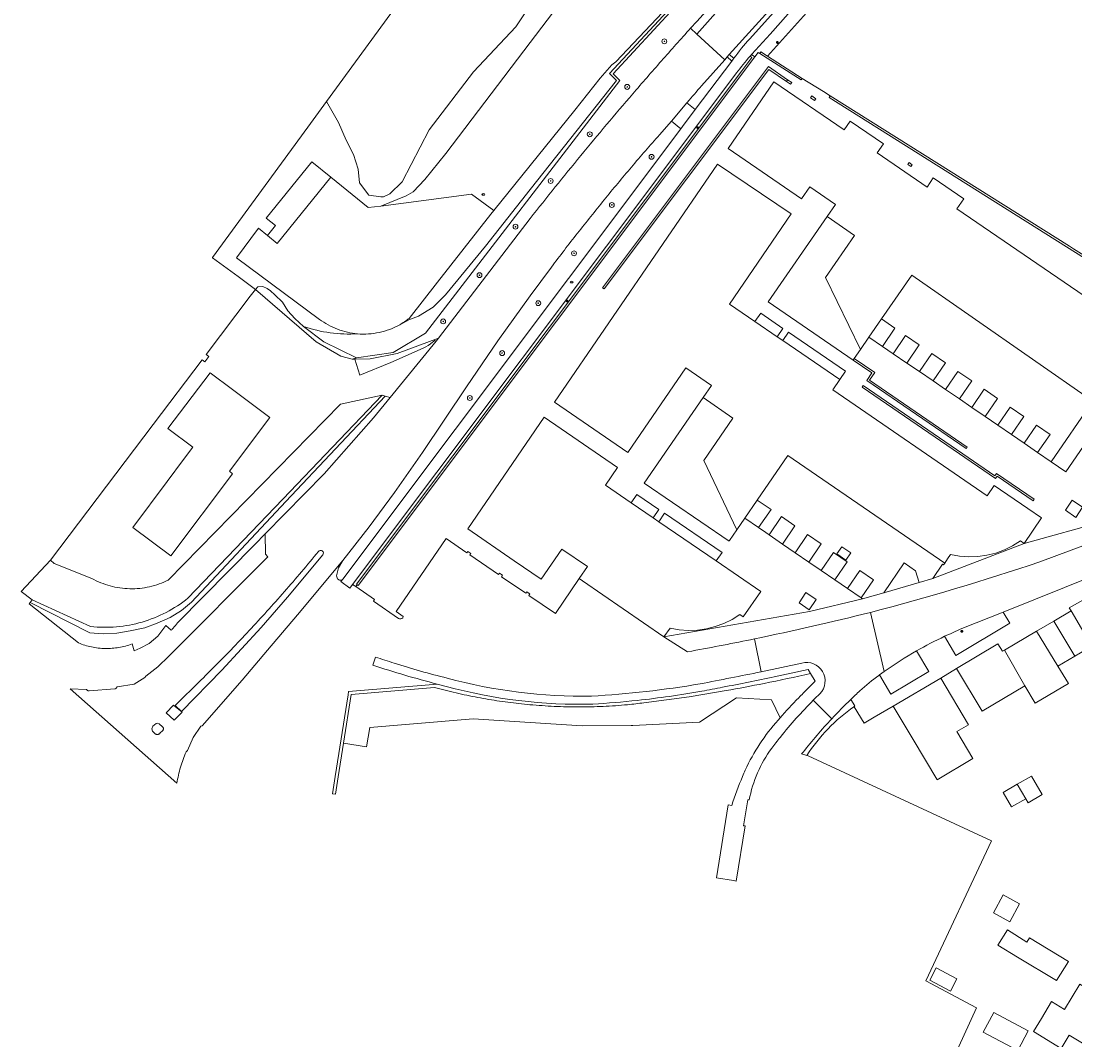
# Model space of a CAD drawing. Header units: metres. Extents: x 187916 to 189411, y 333285 to 334910.
# Tile 34 of 256: x 187916 to 188089, y 334299 to 334466. Entities that reach past the tile are written whole.
import ezdxf
from ezdxf.enums import TextEntityAlignment as Align

# ---------------------------------------------------------------- set-up
doc = ezdxf.new("R2010")
doc.units = ezdxf.units.M
for name, color, linetype, lineweight in [('B-WE-GR-BEPLANTING_CULTUUR_BODEMBEDEKKER-GV', 253, 'Continuous', 15), ('B-WE-GR-BEPLANTING_CULTUUR_HEESTERS-GV', 253, 'Continuous', 15), ('B-WE-GR-BEPLANTING_CULTUUR_ROOS-GV', 253, 'Continuous', 15), ('B-WE-GR-BOOM-S', 253, 'Continuous', 15), ('B-WE-GR-HAAG-G', 253, 'GR-HAAG1-SO', 15), ('B-WE-IE-MEUBILAIR-S', 253, 'Continuous', 15), ('B-WE-IE-TERREINAFSCHEIDING_KUNSTMATIG_MUUR-G', 253, 'IE-TERREINAFSCHEIDING_KUNSTMATIG-SO', 15), ('B-WE-OG-BEBOUWING-GV', 253, 'Continuous', 15), ('B-WE-OG-TERREIN_BEGROEID-GV', 253, 'Continuous', 15), ('B-WE-OG-TERREIN_ERF-GV', 253, 'Continuous', 15), ('B-WE-VH-GESLOTENVERHARDING-GV', 253, 'Continuous', 15), ('B-WE-VH-GESLOTENVERHARDING_ASFALT-GV', 253, 'Continuous', 15), ('B-WE-VH-OPENVERHARDING_BETONSTRAATSTEEN-GV', 253, 'Continuous', 15), ('B-WE-VH-OPENVERHARDING_TEGEL-GV', 253, 'Continuous', 15)]:
    doc.layers.add(name, color=color, linetype=linetype, lineweight=lineweight)
doc.styles.add('NLCS-ISO', font='NLCS-ISO.ttf')
doc.linetypes.add('GR-HAAG1-SO', pattern='A,6,[176,NLCS.SHX,S=0.125,R=0,X=0,Y=0],-2', length=8)
doc.linetypes.add('IE-TERREINAFSCHEIDING_KUNSTMATIG-SO', pattern='A,4,[82,NLCS.SHX,S=0.75,R=90,X=0,Y=0],4,-2', length=10)

# ---------------------------------------------------------------- blocks, each defined once
blk = doc.blocks.new('SIE-MEUBILAIR_PAAL_LICHTMAST-SO')
for points in [[(-0.62, 0), (-1, 0)], [(-0.71, 0.71), (-0.44, 0.44)], [(0, 1), (0, 0.62)], [(0.44, 0.44), (0.71, 0.71)], [(1, 0), (0.62, 0)], [(-0.71, -0.71), (-0.44, -0.44)], [(0, -0.62), (0, -1)], [(0.44, -0.44), (0.71, -0.71)]]:
    blk.add_lwpolyline(points)
blk.add_circle((0, 0), 0.5)
blk = doc.blocks.new('SIE-MEUBILAIR_PUT_BRANDKRAAN-SO')
blk.add_ellipse((0, 0), major_axis=(1.25, 0), ratio=0.54)
at = {"style": 'NLCS-ISO'}
blk.add_text('bk', height=0.75, dxfattribs=at).set_placement((0.03, 0), align=Align.MIDDLE_CENTER)
blk = doc.blocks.new('SGR-BOOM_GBKN-SO')
at = {"linetype": 'ByBlock', "lineweight": 18}
h = blk.add_hatch(color=0, dxfattribs=at)
h.dxf.hatch_style = 1
edge = h.paths.add_edge_path()
edge.add_arc((0, 0), 0.25, 0, 360)
at = {"color": 0, "linetype": 'ByBlock', "lineweight": 18}
for radius in [2, 0.25]:
    blk.add_circle((0, 0), radius, dxfattribs=at)
at = {"color": 0, "linetype": 'ByBlock', "lineweight": 18, "style": 'NLCS-ISO'}
blk.add_attdef('SOORT', (2.5, 0), '', height=1.5, dxfattribs=at)
blk = doc.blocks.new('DTM')
at = {"layer": 'B-WE-GR-BEPLANTING_CULTUUR_BODEMBEDEKKER-GV', "ltscale": 0.2, "flags": 128}
for points in [[(188045.982, 334359.065, -0.0070623), (188038.362, 334357.432)], [(187989.161, 334355.583, -0.0101752), (187985.612, 334356.421)], [(188038.362, 334357.432, -0.0060313), (188032.125, 334356.264)], [(187992.736, 334354.891, -0.0100716), (187989.161, 334355.583)], [(187996.336, 334354.345, -0.0100222), (187992.736, 334354.891)], [(187999.955, 334353.945, -0.009918), (187996.336, 334354.345)], [(188040.987, 334351.778, -0.0126887), (188044.049, 334355.087)], [(188044.049, 334355.087, -0.0034367), (188044.772, 334355.821)], [(188003.957, 334353.675, -0.0109782), (187999.955, 334353.945)], [(188007.967, 334353.585, -0.0109782), (188003.957, 334353.675)], [(188011.977, 334353.674, -0.0112275), (188007.967, 334353.585)], [(188015.985, 334353.943, -0.0112439), (188011.977, 334353.674)], [(188018.626, 334354.254, -0.0026582), (188015.985, 334353.943)]]:
    blk.add_lwpolyline(points, format="xyb", dxfattribs=at)
for points in [[(188044.772, 334355.821), (188046.734, 334357.816), (188045.982, 334359.065)], [(187985.612, 334356.421), (187984.299, 334356.782), (187970.626, 334355.627), (187969.382, 334347.634), (187973.148, 334347.039), (187973.689, 334350.214), (187979.548, 334350.691), (187990.632, 334351.619), (188000, 334351.011), (188008.502, 334350.46), (188016.542, 334350.521), (188016.815, 334350.523), (188027.779, 334351.106), (188033.845, 334355.076)], [(188032.125, 334356.264), (188026.068, 334355.252), (188018.626, 334354.254)], [(188033.845, 334355.076), (188039.574, 334354.745), (188040.987, 334351.778)]]:
    blk.add_lwpolyline(points, dxfattribs=at)
at = {"layer": 'B-WE-GR-BEPLANTING_CULTUUR_HEESTERS-GV', "ltscale": 0.2, "flags": 128}
for points in [[(188087.228, 334542.14), (188085.547, 334539.562), (188071.978, 334521.301), (188065.145, 334513.152), (188042.285, 334488.505), (188040.314, 334486.38), (188013.616, 334457.441), (188014.718, 334456.356), (187982.822, 334414.89), (187977.501, 334411.717), (187971.493, 334410.857), (187970.78, 334410.629), (187971.227, 334410.636), (187973.734, 334410.677), (187978.194, 334411.58), (187984.946, 334414.064), (188000, 334433.724)], [(188026.317, 334464.948), (188027.333, 334466.07), (188028.351, 334467.189), (188029.373, 334468.305), (188030.397, 334469.419), (188031.424, 334470.53), (188032.454, 334471.639), (188033.487, 334472.745), (188034.523, 334473.848), (188045.213, 334485.911), (188063.705, 334506.778)], [(188024.71, 334448.455), (188023.173, 334449.702), (188021.203, 334447.458)], [(187969.257, 334374.555), (188024.71, 334448.455)], [(188003.481, 334425.753), (188000, 334421.054), (187994.709, 334413.644), (187989.574, 334406.126), (187982.324, 334395.327), (187977.724, 334388.748), (187973.564, 334383.113), (187969.248, 334377.598), (187968.548, 334376.411), (187968.199, 334375.078), (187968.377, 334374.591), (187968.544, 334374.477)], [(187927.879, 334366.767), (187918.311, 334371.133), (187917.95, 334370.708), (187927.758, 334365.733), (187929.954, 334365.559), (187932.186, 334365.698), (187934.348, 334366.047), (187936.789, 334366.535), (187938.811, 334367.302), (187940.938, 334368.244), (187942.786, 334369.429), (187944.425, 334370.789), (187959.889, 334387.265), (187976.187, 334404.596)], [(187976.187, 334404.596), (187975.724, 334404.715), (187959.419, 334387.689), (187943.842, 334371.423)], [(188067.981, 334365.166), (188069.833, 334362.046), (188078.703, 334367.328), (188077.606, 334369.148)], [(188077.606, 334369.148), (188070.809, 334366.424)], [(188058.051, 334359.38), (188057.317, 334358.844), (188059.139, 334355.675), (188065.403, 334359.404), (188063.398, 334362.778)], [(188045.982, 334359.065), (188045.586, 334359.723), (188040.042, 334358.523)], [(187986.224, 334356.945), (187984.759, 334357.323), (187970.192, 334356.092), (187970.113, 334355.584), (187968.025, 334342.166), (187967.583, 334339.328), (187968.078, 334339.256), (187968.519, 334342.089), (187969.382, 334347.634), (187970.626, 334355.627), (187984.299, 334356.782), (187985.612, 334356.421)], [(188018.626, 334354.254), (188026.068, 334355.252), (188032.125, 334356.264)]]:
    blk.add_lwpolyline(points, dxfattribs=at)
for points in [[(188021.533, 334459.588, -0.0029591), (188026.317, 334464.948)], [(188016.815, 334454.171, -0.003051), (188021.533, 334459.588)], [(188008.294, 334444.041, -0.0056295), (188016.815, 334454.171)], [(188021.203, 334447.458, 0.0051548), (188016.612, 334442.164)], [(188000, 334433.724, -0.0056394), (188008.294, 334444.041)], [(188016.612, 334442.164, 0.0050619), (188012.127, 334436.781)], [(188012.127, 334436.781, 0.0047697), (188007.749, 334431.31)], [(188007.749, 334431.31, 0.0049948), (188003.481, 334425.753)], [(187968.544, 334374.477, 0.0952265), (187968.72, 334374.388)], [(187968.72, 334374.388, 0.0970937), (187968.916, 334374.371)], [(187968.916, 334374.371, 0.0991296), (187969.105, 334374.43)], [(187969.105, 334374.43, 0.0976014), (187969.257, 334374.555)], [(187943.842, 334371.423, -0.0490427), (187940.274, 334369.098)], [(187940.274, 334369.098, -0.0491017), (187936.322, 334367.512)], [(187932.137, 334366.725, -0.0488491), (187927.879, 334366.767)], [(187936.322, 334367.512, -0.049004), (187932.137, 334366.725)], [(188070.809, 334366.424, 0.0112846), (188067.981, 334365.166)], [(188063.398, 334362.778, 0.0239096), (188058.051, 334359.38)], [(188040.042, 334358.523, -0.0039926), (188031.568, 334356.813)], [(188038.362, 334357.432, 0.0070623), (188045.982, 334359.065)], [(187985.612, 334356.421, 0.0101752), (187989.161, 334355.583)], [(188010.277, 334354.041, -0.0725907), (187986.224, 334356.945)], [(188028.141, 334356.163, -0.017293), (188017.568, 334354.652)], [(188031.568, 334356.813, -0.0017434), (188028.141, 334356.163)], [(188032.125, 334356.264, 0.0060313), (188038.362, 334357.432)], [(187989.161, 334355.583, 0.0100716), (187992.736, 334354.891)], [(187992.736, 334354.891, 0.0100222), (187996.336, 334354.345)], [(187996.336, 334354.345, 0.009918), (187999.955, 334353.945)], [(188017.568, 334354.652, -0.0119292), (188010.277, 334354.041)], [(187999.955, 334353.945, 0.0109782), (188003.957, 334353.675)], [(188003.957, 334353.675, 0.0109782), (188007.967, 334353.585)], [(188007.967, 334353.585, 0.0112275), (188011.977, 334353.674)], [(188011.977, 334353.674, 0.0112439), (188015.985, 334353.943)], [(188015.985, 334353.943, 0.0026582), (188018.626, 334354.254)]]:
    blk.add_lwpolyline(points, format="xyb", dxfattribs=at)
at = {"layer": 'B-WE-GR-BEPLANTING_CULTUUR_ROOS-GV', "ltscale": 0.2, "flags": 128}
for points in [[(187942.123, 334367.38), (187954.833, 334380.22), (187956.543, 334381.968), (187966.216, 334391.856), (187974.291, 334401.036), (187977.026, 334404.38), (187976.187, 334404.596), (187959.889, 334387.265), (187944.425, 334370.789), (187942.786, 334369.429), (187940.938, 334368.244), (187938.811, 334367.302), (187936.789, 334366.535), (187934.348, 334366.047), (187932.186, 334365.698), (187929.954, 334365.559), (187927.758, 334365.733), (187917.95, 334370.708), (187917.78, 334370.508), (187925.881, 334364.091)], [(187934.701, 334363.916), (187935.042, 334362.797), (187936.03, 334363.208), (187937.468, 334364.004), (187938.914, 334365.165), (187940.207, 334366.946), (187941.1, 334366.159)]]:
    blk.add_lwpolyline(points, dxfattribs=at)
for points in [[(187941.1, 334366.159, 0.0071266), (187941.435, 334366.531)], [(187941.435, 334366.531, 0.0162912), (187942.123, 334367.38)], [(187925.881, 334364.091, 0.0227148), (187926.942, 334363.707)], [(187926.942, 334363.707, 0.0227873), (187928.034, 334363.424)], [(187928.034, 334363.424, 0.0233109), (187929.148, 334363.244)], [(187929.148, 334363.244, 0.0239906), (187930.274, 334363.169)], [(187930.274, 334363.169, 0.0230334), (187931.402, 334363.199)], [(187931.402, 334363.199, 0.0231771), (187932.523, 334363.335)], [(187932.523, 334363.335, 0.0227947), (187933.625, 334363.574)], [(187933.625, 334363.574, 0.0224046), (187934.701, 334363.916)]]:
    blk.add_lwpolyline(points, format="xyb", dxfattribs=at)
at = {"layer": 'B-WE-GR-HAAG-G', "ltscale": 0.2, "flags": 128}
blk.add_lwpolyline([(187984.946, 334414.064), (187978.194, 334411.58), (187973.734, 334410.677), (187971.227, 334410.636), (187970.78, 334410.629), (187968.932, 334411.111), (187964.9, 334413.471), (187954.917, 334422.082)], dxfattribs=at)
blk.add_lwpolyline([(188038.362, 334357.432, 0.0070623), (188045.982, 334359.065)], format="xyb", dxfattribs=at)
at = {"layer": 'B-WE-IE-TERREINAFSCHEIDING_KUNSTMATIG_MUUR-G', "ltscale": 0.2, "flags": 128}
for points in [[(187971.493, 334410.857), (187977.501, 334411.717), (187982.822, 334414.89), (188014.718, 334456.356), (188013.616, 334457.441), (188040.314, 334486.38), (188042.285, 334488.505), (188065.145, 334513.152), (188071.978, 334521.301), (188085.547, 334539.562), (188087.228, 334542.14)], [(188036.877, 334460.252), (187971.77, 334373.508)], [(188034.718, 334457.935), (188036.366, 334460.131)], [(188037.676, 334460.789), (188037.845, 334461.054), (188038.929, 334460.363)], [(188037.676, 334460.789), (188044.469, 334456.462), (188044.638, 334456.726)], [(188038.929, 334460.363), (188044.638, 334456.726)], [(188042.058, 334456.235), (188039.159, 334458.18), (188012.11, 334422.205), (188011.847, 334422.37), (188039.09, 334458.65), (188042.232, 334456.489)], [(187971.77, 334373.508), (187971.601, 334373.633), (187971.51, 334373.701), (188034.718, 334457.935)], [(188049.235, 334453.86), (188049.057, 334453.594), (188108.924, 334415.905), (188106.836, 334412.617), (188105.153, 334413.727), (188092.534, 334395.311)], [(188049.235, 334453.86), (188088.462, 334429.185), (188089.115, 334428.774), (188102.564, 334420.314), (188109.344, 334416.049)], [(188048.72, 334434.081), (188039.065, 334420.035), (188052.973, 334410.497)], [(188040.503, 334414.335), (188041.445, 334415.661), (188037.846, 334418.167), (188036.872, 334416.819)], [(188050.792, 334407.298), (188051.736, 334408.652), (188042.359, 334415.067), (188041.443, 334413.692)], [(188053.163, 334410.766), (188054.183, 334412.247)], [(188057.805, 334412.743), (188059.564, 334411.54)], [(188052.973, 334410.497), (188056.062, 334408.383), (188055.226, 334407.14), (188071.529, 334395.962), (188071.71, 334396.222), (188055.665, 334407.219), (188056.513, 334408.465), (188053.163, 334410.766)], [(188052.973, 334410.497), (188053.163, 334410.766)], [(188061.793, 334410.015), (188063.857, 334408.603)], [(188066.095, 334407.073), (188068.142, 334405.672)], [(188032.694, 334380.873), (188032.628, 334380.777), (188018.707, 334390.321), (188028.36, 334404.331)], [(188070.412, 334404.119), (188072.427, 334402.741)], [(188085.472, 334393.817), (188092.295, 334403.761)], [(188074.648, 334401.221), (188076.729, 334399.798)], [(188078.95, 334398.279), (188081.03, 334396.856)], [(188083.251, 334395.336), (188085.472, 334393.817)], [(188020.169, 334384.609), (188021.099, 334385.986), (188017.487, 334388.449), (188016.545, 334387.088)], [(188030.523, 334377.528), (188031.475, 334378.921), (188022.055, 334385.361), (188021.104, 334383.97)], [(188032.694, 334380.873), (188033.903, 334382.641)], [(188037.469, 334383.007), (188038.67, 334382.183), (188039.182, 334381.832)], [(188041.397, 334380.313), (188043.481, 334378.883)], [(188045.705, 334377.358), (188047.747, 334375.957)], [(188068.01, 334377.191), (188067.792, 334376.891), (188067.641, 334376.992), (188066.054, 334374.676)], [(188049.963, 334374.438), (188052.046, 334373.009)], [(188066.054, 334374.676), (188063.786, 334374.01)], [(188054.542, 334371.297), (188058.04, 334372.324)], [(188054.278, 334371.478), (188054.542, 334371.297)]]:
    blk.add_lwpolyline(points, dxfattribs=at)
blk.add_lwpolyline([(188082.492, 334387.387), (188082.668, 334387.659), (188076.479, 334391.903), (188076.201, 334391.499), (188070.971, 334395.089), (188054.608, 334406.319), (188054.458, 334406.029), (188076.317, 334391.046), (188076.584, 334391.44)], close=True, dxfattribs=at)
at = {"layer": 'B-WE-OG-BEBOUWING-GV', "ltscale": 0.2, "flags": 128}
for points in [[(188042.058, 334456.235), (188042.728, 334455.748), (188042.935, 334456.031), (188042.232, 334456.489)], [(188045.975, 334453.542), (188046.645, 334453.077), (188046.847, 334453.367), (188046.177, 334453.832)], [(188028.36, 334404.331), (188033.245, 334400.988), (188028.459, 334393.997), (188033.903, 334382.641), (188035.212, 334384.555), (188037.248, 334387.524), (188042.244, 334394.827), (188068.01, 334377.191), (188068.487, 334377.887), (188068.963, 334378.582), (188070.443, 334378.312), (188071.943, 334378.202), (188073.446, 334378.253), (188074.935, 334378.465), (188076.393, 334378.835), (188077.803, 334379.359), (188079.149, 334380.031), (188080.415, 334380.843), (188081.022, 334380.383), (188083.899, 334384.589), (188081.638, 334386.14), (188076.137, 334389.914), (188074.992, 334388.244), (188049.646, 334405.63), (188050.792, 334407.298), (188041.443, 334413.692), (188040.503, 334414.335), (188036.872, 334416.819), (188032.686, 334419.682), (188042.815, 334434.475), (188030.735, 334442.642), (188003.993, 334403.587), (188016.033, 334395.352), (188025.518, 334409.199), (188029.722, 334406.321)], [(188062.47, 334442.253), (188062.672, 334442.543), (188062.167, 334442.896), (188061.964, 334442.607)], [(188057.805, 334412.743), (188059.838, 334415.714), (188057.609, 334417.239), (188055.576, 334414.268)], [(188061.793, 334410.015), (188063.826, 334412.986), (188061.596, 334414.511), (188059.564, 334411.54)], [(188066.095, 334407.073), (188068.127, 334410.044), (188065.89, 334411.574), (188063.857, 334408.603)], [(188070.412, 334404.119), (188072.445, 334407.09), (188070.175, 334408.643), (188068.142, 334405.672)], [(188074.648, 334401.221), (188076.681, 334404.193), (188074.46, 334405.712), (188072.427, 334402.741)], [(188078.95, 334398.279), (188080.982, 334401.25), (188078.761, 334402.769), (188076.729, 334399.798)], [(188001.804, 334374.541), (188005.188, 334379.488), (188009.383, 334376.618), (188008.049, 334374.63), (188008.598, 334374.252), (188021.914, 334365.09), (188022.956, 334366.519), (188024.43, 334366.25), (188025.924, 334366.138), (188027.422, 334366.186), (188028.906, 334366.392), (188030.36, 334366.754), (188031.767, 334367.269), (188033.112, 334367.93), (188034.379, 334368.73), (188034.952, 334368.345), (188037.81, 334372.544), (188030.523, 334377.528), (188021.104, 334383.97), (188020.169, 334384.609), (188016.545, 334387.088), (188012.354, 334389.954), (188014.322, 334392.867), (188002.283, 334401.101), (187989.759, 334382.783), (187997.389, 334377.562)], [(188083.251, 334395.336), (188085.284, 334398.308), (188083.063, 334399.827), (188081.03, 334396.856)], [(188037.248, 334387.524), (188035.212, 334384.555), (188037.469, 334383.007), (188039.505, 334385.976)], [(188039.182, 334381.832), (188041.397, 334380.313), (188043.434, 334383.281), (188041.218, 334384.801)], [(188043.481, 334378.883), (188045.705, 334377.358), (188047.741, 334380.327), (188045.517, 334381.852)], [(188047.747, 334375.957), (188049.963, 334374.438), (188051.999, 334377.407), (188049.783, 334378.926)], [(188051.098, 334379.867), (188050.3, 334378.702), (188051.798, 334377.675), (188052.596, 334378.84)], [(188058.04, 334372.324), (188063.786, 334374.01), (188063.22, 334375.939), (188061.377, 334377.199)], [(188052.046, 334373.009), (188054.278, 334371.478), (188056.315, 334374.447), (188054.083, 334375.977)], [(188085.889, 334367.665), (188089.354, 334361.902), (188092.136, 334363.546), (188088.722, 334369.336)], [(188083.055, 334365.994), (188086.572, 334360.259), (188089.354, 334361.902), (188085.889, 334367.665)], [(188077.795, 334362.893), (188081.147, 334357.048), (188082.833, 334354.194), (188088.305, 334357.434), (188086.572, 334360.259), (188083.055, 334365.994)], [(188081.147, 334357.048), (188077.795, 334362.893), (188077.488, 334362.712), (188076.742, 334363.948), (188069.914, 334359.861), (188074.139, 334352.87)], [(188072.636, 334345.119), (188069.985, 334349.559), (188071.89, 334350.668), (188067.354, 334358.314), (188059.564, 334353.73), (188062.842, 334348.239), (188066.736, 334341.717), (188066.789, 334341.628)], [(188079.905, 334340.879), (188081.289, 334338.516), (188081.674, 334337.859), (188084.004, 334339.223), (188082.235, 334342.244)], [(188081.289, 334338.516), (188079.905, 334340.879), (188077.597, 334339.527), (188078.981, 334337.165)]]:
    blk.add_lwpolyline(points, close=True, dxfattribs=at)
blk.add_lwpolyline([(188099.659, 334415.02), (188069.986, 334435.287), (188071.132, 334436.966), (188066.127, 334440.392), (188065.103, 334438.896), (188056.93, 334444.476), (188057.958, 334445.982), (188052.499, 334449.707), (188051.5, 334448.265), (188039.96, 334456.146), (188032.467, 334445.19), (188044.524, 334436.941), (188045.895, 334438.92), (188050.067, 334436.017), (188048.72, 334434.081), (188053.22, 334430.95), (188048.429, 334424.066), (188054.183, 334412.247), (188055.576, 334414.268), (188057.609, 334417.239), (188062.605, 334424.419), (188092.295, 334403.761)], dxfattribs=at)
at = {"layer": 'B-WE-OG-TERREIN_BEGROEID-GV', "ltscale": 0.2, "flags": 128}
blk.add_lwpolyline([(188027.073, 334451.59), (188025.7, 334452.7), (188023.173, 334449.702), (188024.71, 334448.455), (188024.976, 334448.802)], close=True, dxfattribs=at)
at = {"layer": 'B-WE-OG-TERREIN_ERF-GV', "ltscale": 0.2, "flags": 128}
for points in [[(188007.566, 334480.171), (187997.647, 334465.162), (187990.685, 334457.774), (187983.406, 334448.278), (187978.968, 334439.765), (187976.967, 334437.797), (187975.924, 334437.305), (187975.519, 334437.277), (187973.52, 334437.539), (187972.003, 334439.564), (187971.772, 334441.841), (187971.028, 334444.227), (187969.811, 334446.603), (187968.564, 334449.476), (187966.556, 334452.902), (187963.512, 334448.733), (187947.872, 334427.315)], [(188001.978, 334501.409), (187966.556, 334452.902), (187968.564, 334449.476), (187969.811, 334446.603), (187971.028, 334444.227), (187971.772, 334441.841), (187972.003, 334439.564), (187973.52, 334437.539), (187975.519, 334437.277), (187975.924, 334437.305), (187976.967, 334437.797), (187978.968, 334439.765), (187983.406, 334448.278), (187990.685, 334457.774), (187997.647, 334465.162), (188007.566, 334480.171)], [(187965.441, 334417.18), (187951.805, 334427.264), (187955.398, 334432.123), (187956.888, 334430.932), (187958.223, 334432.58), (187956.688, 334433.807), (187964.161, 334443.03), (187967.295, 334440.491), (187973.442, 334435.51), (187975.488, 334435.777), (187979.653, 334437.441), (187980.818, 334438.11), (187982.725, 334440.103), (187986.163, 334444.386), (188000, 334462.622), (188009.423, 334475.04)], [(188009.423, 334475.04), (188000, 334462.622), (187986.163, 334444.386), (187982.725, 334440.103), (187980.818, 334438.11), (187979.653, 334437.441), (187975.488, 334435.777), (187990.362, 334437.715), (187994.026, 334435.037), (188000, 334442.42), (188007.339, 334451.49), (188011.486, 334456.776), (188013.407, 334458.931), (188014.03, 334459.445), (188035.088, 334481.756)], [(188035.088, 334481.756), (188014.03, 334459.445), (188013.407, 334458.931), (188011.486, 334456.776), (188007.339, 334451.49), (188000, 334442.42), (187994.026, 334435.037), (187993.563, 334434.465), (187984.801, 334423.284), (187980.13, 334417.324)], [(187962.816, 334416.001), (187966.147, 334413.495), (187971.493, 334410.857), (187977.501, 334411.717), (187982.822, 334414.89), (188014.718, 334456.356), (188013.616, 334457.441), (188040.314, 334486.38), (188042.285, 334488.505), (188065.145, 334513.152), (188071.978, 334521.301), (188085.547, 334539.562), (188087.228, 334542.14)], [(187978.588, 334416.29), (187980.086, 334417.083), (187981.651, 334417.692), (187984.065, 334419.193), (187986.126, 334421.211), (187992.683, 334429.211), (188000, 334438.467), (188014.135, 334456.347), (188013.032, 334457.52), (188040.822, 334487.517), (188057.111, 334505.383), (188063.561, 334511.955), (188068.825, 334517.886), (188074.135, 334524.78), (188081.996, 334535.387), (188086.987, 334542.26)], [(188086.987, 334542.26), (188081.996, 334535.387), (188074.135, 334524.78), (188068.825, 334517.886), (188063.561, 334511.955), (188057.111, 334505.383), (188040.822, 334487.517), (188013.032, 334457.52), (188014.135, 334456.347), (188000, 334438.467), (187992.683, 334429.211), (187986.126, 334421.211), (187984.065, 334419.193), (187981.651, 334417.692), (187980.086, 334417.083), (187978.588, 334416.29)], [(188053.346, 334476.077), (188050.386, 334472.94), (188045.333, 334467.47), (188038.929, 334460.363), (188044.638, 334456.726), (188048.12, 334454.547), (188049.235, 334453.86), (188088.462, 334429.185), (188089.115, 334428.774), (188102.564, 334420.314), (188109.344, 334416.049), (188131.243, 334402.344), (188135.463, 334399.702), (188135.67, 334399.573), (188135.985, 334399.489), (188138.285, 334400.493), (188138.198, 334400.69), (188140.547, 334401.773), (188159.365, 334410.452), (188159.698, 334410.605), (188159.644, 334410.653), (188163.374, 334412.266), (188163.71, 334412.434), (188180.284, 334420.763)], [(187999.77, 334371.887), (188004.137, 334368.893), (188008.049, 334374.63), (188009.383, 334376.618), (188005.188, 334379.488), (188001.804, 334374.541), (187997.389, 334377.562), (187989.759, 334382.783), (188002.283, 334401.101), (188014.322, 334392.867), (188012.354, 334389.954), (188016.545, 334387.088), (188020.169, 334384.609), (188021.104, 334383.97), (188030.523, 334377.528), (188037.81, 334372.544), (188034.952, 334368.345), (188034.379, 334368.73), (188033.112, 334367.93), (188031.767, 334367.269), (188030.36, 334366.754), (188028.906, 334366.392), (188027.422, 334366.186), (188025.924, 334366.138), (188024.43, 334366.25), (188022.956, 334366.519), (188021.914, 334365.09), (188045.824, 334369.227), (188054.542, 334371.297), (188054.278, 334371.478), (188052.046, 334373.009), (188049.963, 334374.438), (188047.747, 334375.957), (188045.705, 334377.358), (188043.481, 334378.883), (188041.397, 334380.313), (188039.182, 334381.832), (188038.67, 334382.183), (188037.469, 334383.007), (188035.212, 334384.555), (188033.903, 334382.641), (188032.694, 334380.873), (188032.628, 334380.777), (188018.707, 334390.321), (188028.36, 334404.331), (188029.722, 334406.321), (188025.518, 334409.199), (188016.033, 334395.352), (188003.993, 334403.587), (188030.735, 334442.642), (188042.815, 334434.475), (188032.686, 334419.682), (188036.872, 334416.819), (188040.503, 334414.335), (188041.443, 334413.692), (188050.792, 334407.298), (188049.646, 334405.63), (188074.992, 334388.244), (188076.137, 334389.914), (188081.638, 334386.14), (188083.899, 334384.589), (188081.022, 334380.383), (188094.43, 334384.11)], [(188102.564, 334420.314), (188089.115, 334428.774), (188088.462, 334429.185), (188049.235, 334453.86), (188048.12, 334454.547), (188044.638, 334456.726), (188038.929, 334460.363), (188037.845, 334461.054), (188037.676, 334460.789), (188037.417, 334460.953), (188036.877, 334460.252), (188036.305, 334460.613), (188036.185, 334460.48), (188036.065, 334460.346), (188036.366, 334460.131), (188034.718, 334457.935), (187971.51, 334373.701), (187971.601, 334373.633), (187971.376, 334373.329), (187974.482, 334371.186), (187974.293, 334370.952), (187978.39, 334368.095)], [(188100.757, 334410.897), (188087.888, 334392.159), (188085.472, 334393.817), (188083.251, 334395.336), (188081.03, 334396.856), (188078.95, 334398.279), (188076.729, 334399.798), (188074.648, 334401.221), (188072.427, 334402.741), (188070.412, 334404.119), (188068.142, 334405.672), (188066.095, 334407.073), (188063.857, 334408.603), (188061.793, 334410.015), (188059.564, 334411.54), (188057.805, 334412.743), (188055.576, 334414.268), (188054.183, 334412.247), (188053.163, 334410.766), (188052.973, 334410.497), (188039.065, 334420.035), (188048.72, 334434.081), (188050.067, 334436.017), (188045.895, 334438.92), (188044.524, 334436.941), (188032.467, 334445.19), (188039.96, 334456.146), (188051.5, 334448.265), (188052.499, 334449.707), (188057.958, 334445.982), (188056.93, 334444.476), (188065.103, 334438.896), (188066.127, 334440.392), (188071.132, 334436.966), (188069.986, 334435.287), (188099.659, 334415.02)], [(187975.488, 334435.777), (187973.442, 334435.51), (187967.295, 334440.491), (187958.495, 334429.63), (187956.888, 334430.932), (187955.398, 334432.123), (187951.805, 334427.264), (187965.441, 334417.18)], [(187980.13, 334417.324), (187984.801, 334423.284), (187993.563, 334434.465), (187994.026, 334435.037), (187990.362, 334437.715), (187975.488, 334435.777)], [(187947.872, 334427.315), (187947.898, 334427.295), (187952.087, 334424.184), (187954.917, 334422.082), (187955.326, 334422.491), (187956.112, 334422.567), (187956.861, 334422.247), (187957.419, 334421.872), (187958.098, 334421.208), (187959.347, 334419.985), (187960.257, 334418.573), (187961.4, 334417.314), (187962.816, 334416.001)], [(187940.615, 334374.404), (187968.879, 334403.234), (187975.724, 334404.715), (187976.187, 334404.596), (187977.026, 334404.38), (187984.551, 334413.581), (187984.337, 334413.717), (187984.161, 334413.562), (187983.995, 334413.416), (187983.635, 334413.137), (187983.258, 334412.88), (187982.866, 334412.648), (187982.461, 334412.44), (187977.111, 334410.106), (187972.039, 334408.031), (187971.227, 334410.636), (187970.78, 334410.629), (187968.932, 334411.111), (187964.9, 334413.471), (187954.917, 334422.082), (187954.045, 334420.976), (187946.835, 334411.432), (187947.284, 334411.103), (187946.634, 334410.216), (187946.172, 334410.554), (187938.144, 334399.928), (187921.31, 334377.646), (187921.908, 334377.107), (187928.072, 334374.663)], [(187943.842, 334371.423), (187959.419, 334387.689), (187975.724, 334404.715), (187968.879, 334403.234), (187940.615, 334374.404)], [(187979.088, 334368.217), (187979.149, 334368.396), (187977.996, 334369.228), (187986.2, 334381.192), (187989.601, 334378.86), (187989.761, 334379.093), (187990.248, 334378.76), (187990.088, 334378.526), (187994.806, 334375.291), (187994.968, 334375.529), (187995.463, 334375.191), (187995.3, 334374.952), (187999.276, 334372.226), (187999.441, 334372.469), (187999.672, 334372.311), (187999.937, 334372.13), (187999.77, 334371.887)], [(188109.752, 334380.168), (188100.545, 334376.666), (188088.439, 334369.816), (188088.722, 334369.336), (188092.136, 334363.546), (188089.354, 334361.902), (188086.572, 334360.259), (188088.305, 334357.434), (188082.833, 334354.194), (188081.147, 334357.048), (188074.139, 334352.87), (188069.914, 334359.861), (188067.354, 334358.314), (188071.89, 334350.668), (188069.985, 334349.559), (188072.636, 334345.119), (188066.789, 334341.628), (188066.736, 334341.717), (188062.842, 334348.239), (188059.564, 334353.73), (188056.424, 334351.882), (188054.779, 334350.914), (188053.123, 334353.59), (188053.105, 334353.618)], [(187928.072, 334374.663), (187921.908, 334377.107), (187921.31, 334377.646), (187916.474, 334372.535), (187918.311, 334371.133), (187927.879, 334366.767)], [(188045.373, 334345.604), (188045.579, 334345.532), (188075.681, 334331.635), (188064.901, 334308.615), (188073.214, 334304.2), (188050.983, 334255.481)]]:
    blk.add_lwpolyline(points, dxfattribs=at)
for points in [[(188042.058, 334456.235), (188042.232, 334456.489), (188042.935, 334456.031), (188042.728, 334455.748)], [(188045.975, 334453.542), (188046.177, 334453.832), (188046.847, 334453.367), (188046.645, 334453.077)], [(188062.47, 334442.253), (188061.964, 334442.607), (188062.167, 334442.896), (188062.672, 334442.543)], [(188054.183, 334412.247), (188048.429, 334424.066), (188053.22, 334430.95), (188048.72, 334434.081), (188039.065, 334420.035), (188052.973, 334410.497), (188053.163, 334410.766)], [(188085.472, 334393.817), (188092.295, 334403.761), (188062.605, 334424.419), (188057.609, 334417.239), (188059.838, 334415.714), (188057.805, 334412.743), (188059.564, 334411.54), (188061.596, 334414.511), (188063.826, 334412.986), (188061.793, 334410.015), (188063.857, 334408.603), (188065.89, 334411.574), (188068.127, 334410.044), (188066.095, 334407.073), (188068.142, 334405.672), (188070.175, 334408.643), (188072.445, 334407.09), (188070.412, 334404.119), (188072.427, 334402.741), (188074.46, 334405.712), (188076.681, 334404.193), (188074.648, 334401.221), (188076.729, 334399.798), (188078.761, 334402.769), (188080.982, 334401.25), (188078.95, 334398.279), (188081.03, 334396.856), (188083.063, 334399.827), (188085.284, 334398.308), (188083.251, 334395.336)], [(187971.227, 334410.636), (187972.039, 334408.031), (187977.111, 334410.106), (187982.461, 334412.44), (187982.866, 334412.648), (187983.258, 334412.88), (187983.635, 334413.137), (187983.995, 334413.416), (187984.161, 334413.562), (187984.337, 334413.717), (187984.551, 334413.581), (187984.946, 334414.064), (187978.194, 334411.58), (187973.734, 334410.677)], [(188085.472, 334393.817), (188087.888, 334392.159), (188100.757, 334410.897), (188098.466, 334412.455), (188092.435, 334403.664), (188092.295, 334403.761)], [(187940.569, 334399.241), (187947.487, 334408.418), (187951.168, 334405.659), (187957.278, 334401.08), (187950.641, 334392.264), (187951.143, 334391.854), (187941.05, 334378.354), (187934.801, 334383.025), (187940.451, 334390.584), (187943.145, 334394.189), (187944.642, 334396.191)], [(188028.36, 334404.331), (188018.707, 334390.321), (188032.628, 334380.777), (188032.694, 334380.873), (188033.903, 334382.641), (188028.459, 334393.997), (188033.245, 334400.988)], [(188063.786, 334374.01), (188066.054, 334374.676), (188067.641, 334376.992), (188067.792, 334376.891), (188068.01, 334377.191), (188042.244, 334394.827), (188037.248, 334387.524), (188039.505, 334385.976), (188037.469, 334383.007), (188038.67, 334382.183), (188039.182, 334381.832), (188041.218, 334384.801), (188043.434, 334383.281), (188041.397, 334380.313), (188043.481, 334378.883), (188045.517, 334381.852), (188047.741, 334380.327), (188045.705, 334377.358), (188047.747, 334375.957), (188049.783, 334378.926), (188051.999, 334377.407), (188049.963, 334374.438), (188052.046, 334373.009), (188054.083, 334375.977), (188056.315, 334374.447), (188054.278, 334371.478), (188054.542, 334371.297), (188058.04, 334372.324), (188061.377, 334377.199), (188063.22, 334375.939)], [(188087.824, 334385.843), (188088.935, 334387.509), (188090.619, 334386.354), (188089.509, 334384.688)], [(188068.01, 334377.191), (188067.792, 334376.891), (188067.641, 334376.992), (188066.054, 334374.676), (188081.022, 334380.383), (188080.415, 334380.843), (188079.149, 334380.031), (188077.803, 334379.359), (188076.393, 334378.835), (188074.935, 334378.465), (188073.446, 334378.253), (188071.943, 334378.202), (188070.443, 334378.312), (188068.963, 334378.582), (188068.487, 334377.887)], [(188050.3, 334378.702), (188051.098, 334379.867), (188052.596, 334378.84), (188051.798, 334377.675)], [(188046.895, 334371.198), (188045.79, 334369.528), (188044.114, 334370.672), (188045.219, 334372.342)], [(188081.289, 334338.516), (188078.981, 334337.165), (188077.597, 334339.527), (188079.905, 334340.879), (188082.235, 334342.244), (188084.004, 334339.223), (188081.674, 334337.859)], [(188075.99, 334319.809), (188077.588, 334322.736), (188080.295, 334321.257), (188078.696, 334318.331)], [(188078.285, 334316.986), (188081.477, 334314.998), (188081.893, 334315.666), (188088.312, 334311.828), (188086.35, 334308.678), (188079.931, 334312.516), (188076.74, 334314.504)], [(188069.987, 334308.942), (188068.931, 334306.955), (188065.537, 334308.757), (188066.593, 334310.745)], [(188083.873, 334302.481), (188085.53, 334305.226), (188087.64, 334303.952), (188090.172, 334308.078), (188091.285, 334307.406), (188091.341, 334307.5), (188094.92, 334305.34), (188094.3, 334304.313), (188097.639, 334302.297), (188095.929, 334299.464), (188096.588, 334299.066), (188095.218, 334296.798), (188094.559, 334297.196), (188094.042, 334296.34), (188088.438, 334299.724), (188087.126, 334297.552), (188082.561, 334300.308)], [(188074.337, 334300.224), (188076.065, 334303.449), (188081.7, 334300.447), (188079.973, 334297.222)]]:
    blk.add_lwpolyline(points, close=True, dxfattribs=at)
for points in [[(187965.441, 334417.18, 0.0697706), (187968.39, 334415.554)], [(187968.39, 334415.554, -0.0697706), (187965.441, 334417.18)], [(187979.377, 334416.78, -0.0179175), (187978.588, 334416.29)], [(187978.588, 334416.29, 0.0179175), (187979.377, 334416.78)], [(187980.13, 334417.324, -0.0178899), (187979.377, 334416.78)], [(187979.377, 334416.78, 0.0178899), (187980.13, 334417.324)], [(187967.187, 334414.973, -0.0484577), (187962.816, 334416.001)], [(187962.816, 334416.001, 0.0484577), (187967.187, 334414.973)], [(187971.674, 334414.804, -0.0483689), (187967.187, 334414.973)], [(187967.187, 334414.973, 0.0483689), (187971.674, 334414.804)], [(187968.39, 334415.554, 0.0700017), (187971.674, 334414.804)], [(187971.674, 334414.804, -0.0700017), (187968.39, 334415.554)], [(187975.242, 334415.03, -0.0745366), (187971.674, 334414.804)], [(187971.674, 334414.804, 0.0745366), (187975.242, 334415.03)], [(187978.588, 334416.29, -0.0741786), (187975.242, 334415.03)], [(187975.242, 334415.03, 0.0741786), (187978.588, 334416.29)], [(187931.088, 334373.436, -0.0606243), (187928.072, 334374.663)], [(187928.072, 334374.663, 0.0606243), (187931.088, 334373.436)], [(187934.311, 334372.974, -0.0608523), (187931.088, 334373.436)], [(187931.088, 334373.436, 0.0608523), (187934.311, 334372.974)], [(187940.615, 334374.404, -0.0609072), (187937.551, 334373.303)], [(187937.551, 334373.303, 0.0609072), (187940.615, 334374.404)], [(187937.551, 334373.303, -0.0608023), (187934.311, 334372.974)], [(187934.311, 334372.974, 0.0608023), (187937.551, 334373.303)], [(187940.274, 334369.098, 0.0490427), (187943.842, 334371.423)], [(187936.322, 334367.512, 0.0491017), (187940.274, 334369.098)], [(187978.39, 334368.095, 0.3837499), (187979.088, 334368.217)], [(187927.879, 334366.767, 0.0488491), (187932.137, 334366.725)], [(187932.137, 334366.725, 0.049004), (187936.322, 334367.512)], [(188053.105, 334353.618, 0.0956559), (188045.373, 334345.604)]]:
    blk.add_lwpolyline(points, format="xyb", dxfattribs=at)
at = {"layer": 'B-WE-VH-GESLOTENVERHARDING-GV', "ltscale": 0.2, "flags": 128}
for points in [[(188090.619, 334386.354), (188088.935, 334387.509), (188087.824, 334385.843), (188089.509, 334384.688)], [(188044.114, 334370.672), (188045.79, 334369.528), (188046.895, 334371.198), (188045.219, 334372.342)]]:
    blk.add_lwpolyline(points, close=True, dxfattribs=at)
at = {"layer": 'B-WE-VH-GESLOTENVERHARDING_ASFALT-GV', "ltscale": 0.2, "flags": 128}
for points in [[(188063.705, 334506.778), (188045.213, 334485.911), (188034.523, 334473.848), (188033.487, 334472.745), (188032.454, 334471.639), (188031.424, 334470.53), (188030.397, 334469.419), (188029.373, 334468.305), (188028.351, 334467.189), (188027.333, 334466.07), (188026.317, 334464.948), (188027.363, 334463.983), (188054.787, 334494.913), (188064.595, 334505.99)], [(188064.595, 334505.99), (188054.787, 334494.913), (188027.363, 334463.983), (188031.919, 334459.78), (188032.324, 334460.235), (188032.661, 334460.62), (188041.841, 334470.813), (188042.221, 334471.214), (188045.426, 334474.687), (188050.302, 334479.919), (188052.219, 334481.867), (188052.607, 334482.228)], [(188031.919, 334459.78), (188027.363, 334463.983), (188026.317, 334464.948)], [(188028.1, 334455.491), (188031.919, 334459.78)], [(188021.203, 334447.458), (188023.173, 334449.702), (188025.7, 334452.7), (188025.774, 334452.788)], [(188000, 334433.724), (187984.946, 334414.064), (187984.551, 334413.581), (187977.026, 334404.38), (187974.291, 334401.036), (187966.216, 334391.856), (187956.543, 334381.968), (187956.552, 334378.642), (187956.946, 334378.224), (187940.704, 334361.92), (187938.919, 334360.157), (187936.922, 334358.638), (187936.779, 334358.419), (187935.05, 334357.313), (187932.216, 334356.898)], [(187943.546, 334346.186), (187943.755, 334346.422), (187944.712, 334348.588), (187945.947, 334350.432), (187946.199, 334350.497), (187952.744, 334357.996), (187956.875, 334362.898), (187961.819, 334368.681), (187969.248, 334377.598), (187973.564, 334383.113), (187977.724, 334388.748), (187982.324, 334395.327), (187989.574, 334406.126), (187994.709, 334413.644), (188000, 334421.054), (188003.481, 334425.753)], [(187965.969, 334378.537), (187960.184, 334371.565), (187955.869, 334366.602), (187949.427, 334359.639), (187942.799, 334352.853), (187941.727, 334353.841)], [(187927.205, 334356.455), (187924.512, 334356.537), (187942.049, 334341.094)], [(187931.847, 334356.53), (187927.633, 334356.223)], [(187932.034, 334356.614), (187932.006, 334356.595), (187931.976, 334356.577)], [(187938.443, 334349.197), (187938.061, 334349.594), (187937.928, 334350.004), (187938.093, 334350.403), (187938.62, 334350.86), (187938.882, 334350.935), (187939.134, 334350.831), (187939.673, 334350.332)], [(187939.686, 334349.664), (187939.296, 334349.319)]]:
    blk.add_lwpolyline(points, dxfattribs=at)
for points in [[(188026.317, 334464.948, 0.0029591), (188021.533, 334459.588)], [(188021.533, 334459.588, 0.003051), (188016.815, 334454.171)], [(188025.774, 334452.788, -0.001399), (188028.1, 334455.491)], [(188016.815, 334454.171, 0.0056295), (188008.294, 334444.041)], [(188016.612, 334442.164, -0.0051548), (188021.203, 334447.458)], [(188008.294, 334444.041, 0.0056394), (188000, 334433.724)], [(188012.127, 334436.781, -0.0050619), (188016.612, 334442.164)], [(188007.749, 334431.31, -0.0047697), (188012.127, 334436.781)], [(188003.481, 334425.753, -0.0049948), (188007.749, 334431.31)], [(187959.67, 334372.502, 0.0078028), (187965.255, 334379.084)], [(187965.255, 334379.084, -0.2045048), (187965.555, 334379.267)], [(187965.555, 334379.267, -0.2057984), (187965.895, 334379.179)], [(187965.895, 334379.179, -0.200563), (187966.068, 334378.874)], [(187966.068, 334378.874, -0.2053343), (187965.969, 334378.537)], [(187953.883, 334366.097, 0.0077068), (187959.67, 334372.502)], [(187947.9, 334359.875, 0.0077855), (187953.883, 334366.097)], [(187941.727, 334353.841, 0.0077823), (187947.9, 334359.875)], [(187927.237, 334356.398, -0.0341681), (187927.205, 334356.455)], [(187927.278, 334356.348, -0.0554908), (187927.237, 334356.398)], [(187927.326, 334356.304, -0.0433964), (187927.278, 334356.348)], [(187927.381, 334356.268, -0.033789), (187927.326, 334356.304)], [(187927.44, 334356.242, -0.0346405), (187927.381, 334356.268)], [(187927.503, 334356.225, -0.0483799), (187927.44, 334356.242)], [(187927.568, 334356.219, -0.0319223), (187927.503, 334356.225)], [(187927.633, 334356.223, -0.031602), (187927.568, 334356.219)], [(187931.913, 334356.549, -0.041982), (187931.847, 334356.53)], [(187931.976, 334356.577, -0.0324007), (187931.913, 334356.549)], [(187932.086, 334356.659, -0.0300322), (187932.034, 334356.614)], [(187932.131, 334356.711, -0.0520217), (187932.086, 334356.659)], [(187932.168, 334356.769, -0.0367834), (187932.131, 334356.711)], [(187932.197, 334356.832, -0.0453234), (187932.168, 334356.769)], [(187932.216, 334356.898, -0.041982), (187932.197, 334356.832)], [(187938.544, 334349.13, -0.0480601), (187938.443, 334349.197)], [(187939.218, 334349.227, -0.0525571), (187939.122, 334349.152)], [(187939.296, 334349.319, -0.0467425), (187939.218, 334349.227)], [(187939.673, 334350.332, -0.0524393), (187939.738, 334350.264)], [(187939.748, 334349.735, -0.052899), (187939.686, 334349.664)], [(187939.738, 334350.264, -0.0615934), (187939.787, 334350.183)], [(187939.794, 334349.817, -0.0475116), (187939.748, 334349.735)], [(187939.787, 334350.183, -0.0605815), (187939.818, 334350.094)], [(187939.822, 334349.907, -0.0468285), (187939.794, 334349.817)], [(187939.818, 334350.094, -0.0648247), (187939.83, 334350.001)], [(187939.83, 334350.001, -0.0422477), (187939.822, 334349.907)], [(187938.656, 334349.086, -0.0524866), (187938.544, 334349.13)], [(187938.775, 334349.065, -0.042186), (187938.656, 334349.086)], [(187938.896, 334349.07, -0.0415946), (187938.775, 334349.065)], [(187939.013, 334349.099, -0.0422576), (187938.896, 334349.07)], [(187939.122, 334349.152, -0.0479246), (187939.013, 334349.099)], [(187943.043, 334344.954, -0.0168825), (187943.546, 334346.186)], [(187942.624, 334343.691, -0.0166349), (187943.043, 334344.954)], [(187942.049, 334341.094, -0.0168052), (187942.293, 334342.402)], [(187942.293, 334342.402, -0.0162183), (187942.624, 334343.691)]]:
    blk.add_lwpolyline(points, format="xyb", dxfattribs=at)
blk.add_lwpolyline([(187940.257, 334352.619), (187941.46, 334353.867), (187942.895, 334352.708), (187941.616, 334351.432)], close=True, dxfattribs=at)
at = {"layer": 'B-WE-VH-OPENVERHARDING_BETONSTRAATSTEEN-GV', "ltscale": 0.2, "flags": 128}
for points in [[(188036.005, 334463.203), (188040.898, 334468.636), (188042.397, 334470.3), (188041.841, 334470.813), (188032.661, 334460.62)], [(188033.072, 334459.566), (188032.324, 334460.235), (188031.919, 334459.78), (188028.1, 334455.491)], [(188032.661, 334460.62), (188033.433, 334460.033)], [(188025.774, 334452.788), (188025.7, 334452.7), (188027.073, 334451.59), (188033.072, 334459.566)], [(188113.082, 334388.472), (188099.26, 334383.247), (188091.115, 334380.168), (188083.588, 334377.376)], [(188070.809, 334366.424), (188077.606, 334369.148), (188102.773, 334379.234), (188111.215, 334382.407)], [(188057.196, 334358.756), (188057.317, 334358.844), (188058.051, 334359.38), (188055.826, 334369.098)], [(188055.826, 334369.098), (188058.051, 334359.38)], [(188036.776, 334364.744), (188037.881, 334359.338), (188044.55, 334360.753)], [(188046.44, 334354.673), (188049.471, 334351.639)], [(188053.105, 334353.618), (188053.273, 334353.734), (188052.59, 334354.812)], [(188044.761, 334346.131), (188044.529, 334345.898)], [(188044.529, 334345.898), (188045.373, 334345.604)]]:
    blk.add_lwpolyline(points, dxfattribs=at)
for points in [[(188033.433, 334460.033, -0.0282334), (188036.005, 334463.203)], [(188028.1, 334455.491, 0.001399), (188025.774, 334452.788)], [(188083.588, 334377.376, -0.0173646), (188055.826, 334369.098)], [(188055.826, 334369.098, -0.0106018), (188036.776, 334364.744)], [(188063.398, 334362.778, -0.0191251), (188067.981, 334365.166)], [(188067.981, 334365.166, -0.0112846), (188070.809, 334366.424)], [(188058.051, 334359.38, -0.0239096), (188063.398, 334362.778)], [(188044.55, 334360.753, -0.7650485), (188047.526, 334355.744)], [(188054.091, 334356.225, -0.033021), (188057.196, 334358.756)], [(188052.59, 334354.812, -0.0061714), (188054.091, 334356.225)], [(188047.526, 334355.744, 0.0050962), (188046.44, 334354.673)], [(188052.59, 334354.812, 0.013352), (188049.471, 334351.639)], [(188049.471, 334351.639, -0.013352), (188052.59, 334354.812)], [(188045.373, 334345.604, -0.0956559), (188053.105, 334353.618)], [(188049.471, 334351.639, 0.0215217), (188044.761, 334346.131)]]:
    blk.add_lwpolyline(points, format="xyb", dxfattribs=at)
blk.add_lwpolyline([(188033.433, 334460.033), (188032.661, 334460.62), (188032.324, 334460.235), (188033.072, 334459.566)], close=True, dxfattribs=at)
at = {"layer": 'B-WE-VH-OPENVERHARDING_TEGEL-GV', "ltscale": 0.2, "flags": 128}
for points in [[(188042.33, 334467.299), (188039.35, 334464), (188036.378, 334460.693), (188036.341, 334460.653), (188036.305, 334460.613), (188036.877, 334460.252), (188037.417, 334460.953), (188037.676, 334460.789), (188037.845, 334461.054), (188038.929, 334460.363), (188045.333, 334467.47), (188050.386, 334472.94), (188053.346, 334476.077)], [(188040.898, 334468.636), (188036.005, 334463.203)], [(188036.065, 334460.346), (188036.185, 334460.48), (188036.305, 334460.613), (188036.341, 334460.653), (188036.378, 334460.693), (188039.35, 334464), (188042.33, 334467.299), (188040.898, 334468.636)], [(188033.433, 334460.033), (188033.072, 334459.566), (188027.073, 334451.59), (188024.976, 334448.802), (188024.71, 334448.455), (187969.257, 334374.555), (187968.957, 334374.177), (187970.392, 334373.088), (187970.847, 334373.694), (188026.345, 334447.6), (188033.828, 334457.607)], [(187970.847, 334373.694), (187971.376, 334373.329), (187971.601, 334373.633), (187971.51, 334373.701), (188034.718, 334457.935), (188036.366, 334460.131), (188036.065, 334460.346)], [(188033.828, 334457.607), (188026.345, 334447.6), (187970.847, 334373.694)], [(188083.588, 334377.376), (188091.115, 334380.168), (188099.26, 334383.247), (188098.545, 334385.046), (188098.432, 334384.998), (188098.496, 334384.954), (188094.43, 334384.11), (188081.022, 334380.383)], [(188052.59, 334354.812), (188053.273, 334353.734), (188053.105, 334353.618), (188053.123, 334353.59), (188054.779, 334350.914), (188056.424, 334351.882), (188059.564, 334353.73), (188067.354, 334358.314), (188069.914, 334359.861), (188076.742, 334363.948), (188077.488, 334362.712), (188077.795, 334362.893), (188083.055, 334365.994), (188085.889, 334367.665), (188088.722, 334369.336), (188088.439, 334369.816), (188100.545, 334376.666), (188109.752, 334380.168), (188117.833, 334383.145)], [(188111.215, 334382.407), (188102.773, 334379.234), (188077.606, 334369.148)], [(188081.022, 334380.383), (188066.054, 334374.676), (188063.786, 334374.01), (188058.04, 334372.324), (188054.542, 334371.297), (188045.824, 334369.227), (188021.914, 334365.09), (188025.807, 334362.626), (188026.527, 334362.751)], [(188077.606, 334369.148), (188078.703, 334367.328), (188069.833, 334362.046), (188067.981, 334365.166)], [(187974.595, 334361.752), (187974.182, 334360.426)], [(188063.398, 334362.778), (188065.403, 334359.404), (188059.139, 334355.675), (188057.317, 334358.844), (188057.196, 334358.756)], [(188044.55, 334360.753), (188037.881, 334359.338)], [(188040.042, 334358.523), (188045.586, 334359.723), (188045.982, 334359.065), (188046.734, 334357.816), (188044.772, 334355.821)], [(187984.759, 334357.323), (187986.224, 334356.945)], [(188040.987, 334351.778), (188040.677, 334351.423)], [(188033.074, 334337.396), (188032.496, 334337.489), (188030.565, 334325.526), (188033.376, 334325.074), (188033.794, 334325.007), (188035.256, 334334.052), (188035.009, 334334.091), (188035.687, 334338.351), (188035.917, 334338.315)]]:
    blk.add_lwpolyline(points, dxfattribs=at)
for points in [[(188036.005, 334463.203, 0.0282334), (188033.433, 334460.033)], [(188036.065, 334460.346, 0.0216059), (188033.828, 334457.607)], [(188033.828, 334457.607, -0.0216059), (188036.065, 334460.346)], [(188055.826, 334369.098, 0.0173646), (188083.588, 334377.376)], [(188036.776, 334364.744, 0.0106018), (188055.826, 334369.098)], [(188026.527, 334362.751, 0.005748), (188036.776, 334364.744)], [(188067.981, 334365.166, 0.0191251), (188063.398, 334362.778)], [(187977.696, 334360.756, 0.0051466), (187974.595, 334361.752)], [(187974.182, 334360.426, 0.0159122), (187984.759, 334357.323)], [(187986.352, 334358.306, -0.0182314), (187977.696, 334360.756)], [(188047.526, 334355.744, 0.7650485), (188044.55, 334360.753)], [(188010.043, 334355.346, -0.068716), (187986.352, 334358.306)], [(188037.881, 334359.338, -0.0020044), (188027.897, 334357.372)], [(188031.568, 334356.813, 0.0039926), (188040.042, 334358.523)], [(188057.196, 334358.756, 0.033021), (188054.091, 334356.225)], [(187986.224, 334356.945, 0.0725907), (188010.277, 334354.041)], [(188027.897, 334357.372, -0.028234), (188010.043, 334355.346)], [(188017.568, 334354.652, 0.017293), (188028.141, 334356.163)], [(188028.141, 334356.163, 0.0017434), (188031.568, 334356.813)], [(188054.091, 334356.225, 0.0061714), (188052.59, 334354.812)], [(188010.277, 334354.041, 0.0119292), (188017.568, 334354.652)], [(188044.049, 334355.087, 0.0126887), (188040.987, 334351.778)], [(188041.036, 334348.621, -0.0267143), (188046.44, 334354.673)], [(188044.772, 334355.821, 0.0034367), (188044.049, 334355.087)], [(188046.44, 334354.673, -0.0050962), (188047.526, 334355.744)], [(188040.677, 334351.423, 0.0733979), (188035.285, 334343.219)], [(188039.616, 334346.793, -0.0079567), (188041.036, 334348.621)], [(188035.917, 334338.315, -0.1104607), (188039.616, 334346.793)], [(188035.285, 334343.219, -0.016315), (188034.841, 334342.167)], [(188034.841, 334342.167, 0.0282278), (188033.074, 334337.396)]]:
    blk.add_lwpolyline(points, format="xyb", dxfattribs=at)
at = {"layer": 'B-WE-GR-BOOM-S', "xscale": 0.2, "yscale": 0.2, "zscale": 0.2}
for p in [(188022.01, 334462.8), (188015.92, 334455.32), (188009.77, 334447.55), (188019.91, 334443.85), (188003.36, 334439.89), (188013.39, 334435.95), (187997.58, 334432.38), (188007.19, 334428.02), (187991.68, 334424.42), (188001.32, 334419.83), (187985.73, 334416.84), (187995.39, 334411.64), (187990.1, 334404.27)]:
    blk.add_blockref('SGR-BOOM_GBKN-SO', p, dxfattribs=at)
at = {"layer": 'B-WE-IE-MEUBILAIR-S', "xscale": 0.2, "yscale": 0.2, "zscale": 0.2}
for name, p in [('SIE-MEUBILAIR_PAAL_LICHTMAST-SO', (188040.547, 334462.613)), ('SIE-MEUBILAIR_PAAL_LICHTMAST-SO', (188027.49, 334448.636)), ('SIE-MEUBILAIR_PUT_BRANDKRAAN-SO', (187992.325, 334437.672)), ('SIE-MEUBILAIR_PUT_BRANDKRAAN-SO', (188006.806, 334423.289)), ('SIE-MEUBILAIR_PAAL_LICHTMAST-SO', (188006.038, 334420.174)), ('SIE-MEUBILAIR_PAAL_LICHTMAST-SO', (188070.812, 334365.987))]:
    blk.add_blockref(name, p, dxfattribs=at)

msp = doc.modelspace()

# ---------------------------------------------------------------- block references
msp.add_blockref('DTM', (0, 0))

doc.saveas('drawing.dxf')
